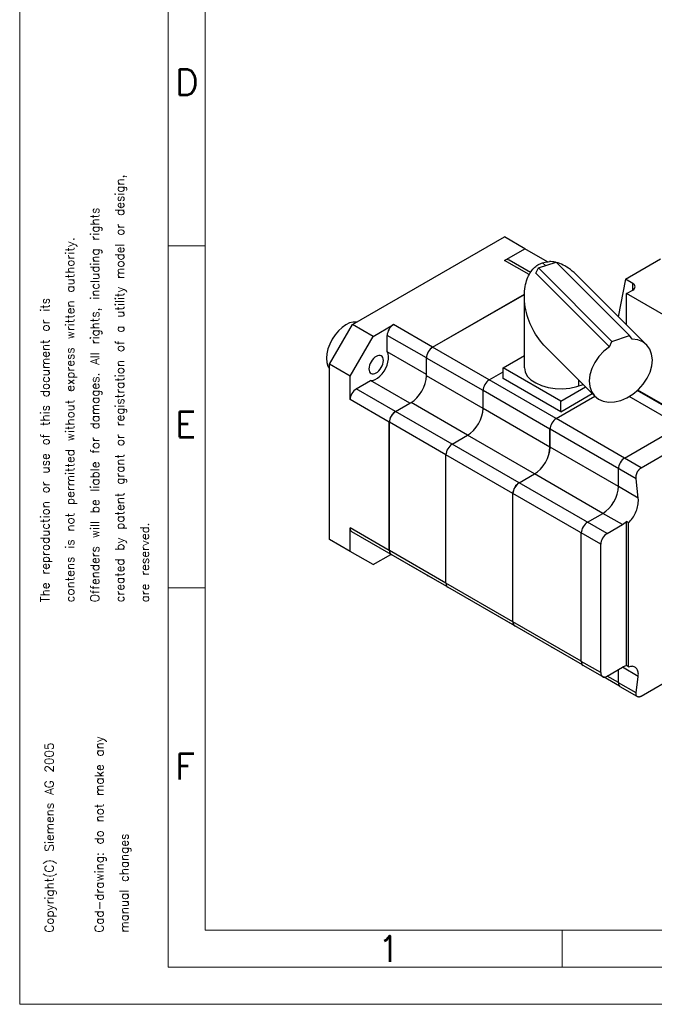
# Model space of a CAD drawing. Extents: x 0 to 1069, y 0 to 756.
# Tile 1 of 24: x 0 to 218, y 0 to 338. Entities that reach past the tile are written whole.
import ezdxf
from ezdxf.enums import TextEntityAlignment as Align

# ---------------------------------------------------------------- set-up
doc = ezdxf.new("R2010")
doc.units = 0
doc.header["$LTSCALE"] = 12.73
doc.header["$MEASUREMENT"] = 0
doc.layers.add('40000_ISO', color=7, linetype='CONTINUOUS')
doc.layers.add('90000_FRAME', color=7, linetype='CONTINUOUS')
doc.styles.add('SEACAD_TXT_SHX', font='txt.shx', dxfattribs={"height": 0.2})

msp = doc.modelspace()

# ---------------------------------------------------------------- linework, layer by layer
at = {"layer": '40000_ISO', "color": 7, "linetype": 'CONTINUOUS', "lineweight": 25}
for p, q in [((114.220283, 233.434497), (166.338031, 263.524694)), ((173.409101, 259.442208), (166.338031, 263.524694)), ((166.442108, 255.419816), (173.409101, 259.442208)), ((181.136381, 254.980863), (173.409101, 259.442208)), ((174.854871, 250.562703), (166.442108, 255.419816)), ((175.305848, 251.316945), (167.942108, 255.568402)), ((177.15199, 253.367196), (177.513311, 253.639051)), ((177.513311, 253.639051), (177.883962, 253.885366)), ((177.883962, 253.885366), (178.26452, 254.107286)), ((178.02968, 252.833665), (184.091855, 254.854394)), ((178.26452, 254.107286), (178.654619, 254.30499)), ((178.654619, 254.30499), (179.053598, 254.478402)), ((179.053598, 254.478402), (179.460767, 254.627534)), ((179.460767, 254.627534), (179.910413, 254.761789)), ((180.448396, 253.639905), (179.460767, 254.627534)), ((179.910413, 254.761789), (180.371682, 254.868436)), ((180.371682, 254.868436), (180.843911, 254.946954)), ((180.843911, 254.946954), (181.326402, 254.996946)), ((181.326402, 254.996946), (181.819444, 255.017892)), ((182.324739, 255.009061), (181.819444, 255.017892)), ((182.842496, 254.969579), (182.324739, 255.009061)), ((183.371557, 254.898416), (182.842496, 254.969579)), ((183.912252, 254.794229), (183.371557, 254.898416)), ((209.341855, 229.604392), (184.091855, 254.854394)), ((184.787393, 254.560125), (184.22519, 254.719712)), ((185.361398, 254.36342), (184.787393, 254.560125)), ((185.94695, 254.127759), (185.361398, 254.36342)), ((186.544134, 253.851079), (185.94695, 254.127759)), ((187.151971, 253.531598), (186.544134, 253.851079)), ((207.916242, 248.977372), (219.956441, 255.928785)), ((174.658487, 250.183675), (174.923776, 250.687673)), ((174.923776, 250.687673), (175.204336, 251.159379)), ((175.204336, 251.159379), (175.499154, 251.600099)), ((175.499154, 251.600099), (175.80697, 252.010545)), ((175.80697, 252.010545), (176.12655, 252.391271)), ((176.12655, 252.391271), (176.457517, 252.74355)), ((176.457517, 252.74355), (176.799692, 253.068746)), ((176.799692, 253.068746), (177.15199, 253.367196)), ((177.133893, 251.0234), (178.02968, 252.833665)), ((202.383893, 225.773399), (177.133893, 251.0234)), ((203.27968, 227.583667), (178.02968, 252.833665)), ((187.769044, 253.167607), (187.151971, 253.531598)), ((188.394254, 252.757165), (187.769044, 253.167607)), ((189.026273, 252.298406), (188.394254, 252.757165)), ((189.663053, 251.789838), (189.026273, 252.298406)), ((190.302099, 251.23034), (189.663053, 251.789838)), ((190.94042, 250.619332), (190.302099, 251.23034)), ((215.149923, 226.409839), (190.940736, 250.619027)), ((173.473615, 246.442392), (173.613683, 247.153527)), ((173.613683, 247.153527), (173.779275, 247.82932)), ((173.779275, 247.82932), (173.968335, 248.469697)), ((173.968335, 248.469697), (174.179029, 249.075116)), ((174.179029, 249.075116), (174.409665, 249.646295)), ((174.409665, 249.646295), (174.658487, 250.183675)), ((207.916243, 248.977372), (205.459425, 236.100301)), ((210.40476, 247.540624), (207.916242, 248.977372)), ((210.40476, 245.254434), (210.40476, 247.540624)), ((141.693371, 225.61769), (173.218019, 243.818456)), ((141.728726, 225.597278), (173.216951, 243.777013)), ((173.210782, 243.262551), (173.227762, 244.104276)), ((173.227762, 244.104276), (173.278547, 244.916429)), ((173.278547, 244.916429), (173.361188, 245.696359)), ((173.361188, 245.696359), (173.473615, 246.442392)), ((208.293134, 244.035283), (210.40476, 245.254434)), ((250.545385, 219.640936), (208.293134, 244.035283)), ((208.293134, 233.266627), (208.293134, 244.035283)), ((173.210767, 218.574732), (173.210767, 243.275014)), ((173.231359, 242.345155), (173.210782, 243.262551)), ((173.292871, 241.403859), (173.231359, 242.345155)), ((173.396135, 240.444059), (173.292871, 241.403859)), ((173.541391, 239.471118), (173.396135, 240.444059)), ((173.728589, 238.489652), (173.541391, 239.471118)), ((173.957429, 237.503755), (173.728589, 238.489652)), ((174.227067, 236.518104), (173.957429, 237.503755)), ((106.338033, 219.782038), (114.220283, 233.434497)), ((121.291351, 229.352014), (114.220283, 233.434497)), ((121.291351, 229.352014), (128.258342, 233.374408)), ((141.693371, 225.61769), (128.258342, 233.374408)), ((174.536493, 235.537236), (174.227067, 236.518104)), ((174.88545, 234.562886), (174.536493, 235.537236)), ((175.259733, 233.629665), (174.88545, 234.562886)), ((175.666997, 232.713683), (175.259733, 233.629665)), ((176.106416, 231.816178), (175.666997, 232.713683)), ((176.575963, 230.940822), (176.106416, 231.816178)), ((177.073354, 230.091474), (176.575963, 230.940822)), ((177.596292, 229.271224), (177.073354, 230.091474)), ((113.409099, 215.699555), (121.291351, 229.352014)), ((139.57205, 221.943456), (126.137021, 229.700174)), ((126.137021, 224.034465), (126.137021, 229.700174)), ((178.142125, 228.483274), (177.596292, 229.271224)), ((178.707445, 227.731277), (178.142125, 228.483274)), ((179.288488, 227.018712), (178.707445, 227.731277)), ((179.881044, 226.348651), (179.288488, 227.018712)), ((202.383893, 225.773399), (203.27968, 227.583667)), ((203.27968, 227.583667), (209.341855, 229.604392)), ((210.237638, 228.391315), (209.341855, 229.604392)), ((139.57205, 216.277747), (126.137021, 224.034465)), ((161.138807, 214.390863), (141.728726, 225.597278)), ((180.481119, 225.723321), (179.881044, 226.348651)), ((197.471979, 208.732444), (180.480802, 225.723624)), ((113.409099, 215.699555), (106.338033, 219.782038)), ((106.338033, 159.601644), (106.338033, 219.782038)), ((139.57205, 216.277747), (139.57205, 221.943456)), ((159.017486, 210.716628), (139.607406, 221.923043)), ((139.607406, 215.799319), (139.607406, 221.923043)), ((165.911779, 218.575407), (173.210767, 222.789481)), ((161.138807, 214.390863), (165.911781, 217.14654)), ((185.710767, 207.144455), (165.911779, 218.575407)), ((165.911779, 214.901173), (165.911779, 218.575407)), ((113.409099, 207.654766), (113.409099, 215.699555)), ((115.53042, 211.329), (120.437068, 214.161855)), ((133.872096, 206.405137), (120.437068, 214.161855)), ((139.607406, 216.215427), (139.57205, 216.277747)), ((159.017486, 204.592904), (139.607406, 215.799319)), ((184.119779, 201.122793), (161.138807, 214.390863)), ((185.710767, 203.470221), (165.911779, 214.901173)), ((191.960767, 212.325408), (191.960767, 214.243571)), ((128.965449, 203.572283), (115.53042, 211.329)), ((181.998456, 197.448559), (159.017486, 210.716628)), ((159.017486, 204.592904), (159.017486, 210.716628)), ((185.710767, 207.144455), (194.173822, 212.030602)), ((185.710767, 203.470221), (196.503194, 209.701231)), ((222.657094, 204.552079), (211.946477, 210.735858)), ((254.646612, 186.327874), (212.11009, 210.886346)), ((126.844128, 199.898049), (113.409099, 207.654766)), ((128.965449, 203.572283), (133.872096, 206.405137)), ((129.000804, 203.551871), (133.943745, 206.405679)), ((133.872096, 206.405137), (133.943745, 206.405679)), ((133.943745, 206.405679), (134.304105, 206.613733)), ((153.714186, 195.407317), (134.304105, 206.613733)), ((184.119779, 201.122793), (197.408986, 208.795322)), ((184.137456, 201.112587), (197.422002, 208.782424)), ((185.710767, 203.470221), (185.710767, 207.144455)), ((222.657094, 200.877844), (209.156293, 208.672535)), ((148.410885, 192.345454), (129.000804, 203.551871)), ((181.998456, 191.324834), (159.017486, 204.592904)), ((126.844128, 155.807233), (126.844128, 199.898049)), ((146.289565, 188.67122), (126.879484, 199.877636)), ((126.879484, 155.86847), (126.879484, 199.877636)), ((207.595723, 187.56895), (184.137456, 201.112587)), ((207.595723, 187.56895), (230.046369, 200.530838)), ((181.998456, 191.324834), (181.998456, 197.448559)), ((211.559621, 180.381412), (182.016134, 197.438353)), ((182.016134, 191.314628), (182.016134, 197.438353)), ((213.348111, 184.247808), (235.798757, 197.209695)), ((148.410885, 192.345454), (153.714186, 195.407317)), ((176.695157, 182.139247), (153.714186, 195.407317)), ((171.391855, 179.077386), (148.410885, 192.345454)), ((205.474401, 177.770991), (182.016134, 191.314628)), ((169.270536, 175.40315), (146.289564, 188.67122)), ((146.289564, 144.580407), (146.289564, 188.67122)), ((213.348111, 184.247808), (207.595723, 187.56895)), ((205.474401, 177.770991), (205.474401, 183.894715)), ((211.9204, 182.546054), (211.977041, 182.668819)), ((211.977041, 182.668819), (212.037114, 182.789436)), ((212.037114, 182.789436), (212.100553, 182.907769)), ((212.100553, 182.907769), (212.16718, 183.023526)), ((212.16718, 183.023526), (212.236791, 183.136357)), ((212.236791, 183.136357), (212.309202, 183.245929)), ((212.309202, 183.245929), (212.384282, 183.352061)), ((212.384282, 183.352061), (212.461973, 183.454663)), ((212.461973, 183.454663), (212.542188, 183.553636)), ((212.542188, 183.553636), (212.624776, 183.648795)), ((212.624776, 183.648795), (212.709531, 183.739886)), ((212.709531, 183.739886), (212.796224, 183.82665)), ((212.796224, 183.82665), (212.884664, 183.908885)), ((212.884664, 183.908885), (212.974729, 183.98647)), ((212.974729, 183.98647), (213.066274, 184.059289)), ((213.066274, 184.059289), (213.159147, 184.127219)), ((213.159147, 184.127219), (213.253164, 184.19011)), ((213.253164, 184.19011), (213.348111, 184.247808)), ((171.391855, 179.077386), (176.695157, 182.139247)), ((171.409534, 179.06718), (176.712835, 182.129041)), ((200.171102, 168.585405), (176.712835, 182.129041)), ((211.535428, 180.745946), (211.535878, 180.871198)), ((211.539243, 180.622392), (211.535428, 180.745946)), ((211.535878, 180.871198), (211.540593, 180.997943)), ((211.547307, 180.500795), (211.539243, 180.622392)), ((211.540593, 180.997943), (211.549573, 181.125997)), ((211.559621, 180.381412), (211.547307, 180.500795)), ((211.549573, 181.125997), (211.562818, 181.255164)), ((212.295876, 173.832614), (211.559621, 180.381412)), ((211.562818, 181.255164), (211.580297, 181.385165)), ((211.580297, 181.385165), (211.601964, 181.515659)), ((211.601964, 181.515659), (211.627767, 181.646302)), ((211.627767, 181.646302), (211.657674, 181.776849)), ((211.657674, 181.776849), (211.691663, 181.907151)), ((211.691663, 181.907151), (211.729711, 182.037063)), ((211.729711, 182.037063), (211.771764, 182.166341)), ((211.771764, 182.166341), (211.817663, 182.294555)), ((211.817663, 182.294555), (211.867254, 182.421251)), ((211.867254, 182.421251), (211.9204, 182.546054)), ((201.585313, 161.645185), (171.409534, 179.06718)), ((212.295881, 173.832612), (205.474401, 177.770991)), ((169.270536, 131.312333), (169.270536, 175.40315)), ((199.463994, 157.970948), (169.288213, 175.392945)), ((169.288213, 131.342958), (169.288213, 175.392945)), ((212.329946, 173.354249), (212.295881, 173.832612)), ((212.312169, 172.360589), (212.335386, 172.862737)), ((212.335386, 172.862737), (212.329946, 173.354249)), ((211.381231, 168.77612), (211.591535, 169.276857)), ((211.591535, 169.276857), (211.777585, 169.785657)), ((211.777585, 169.785657), (211.938367, 170.300042)), ((211.938367, 170.300042), (212.072957, 170.817453)), ((212.072957, 170.817453), (212.180547, 171.335183)), ((212.180547, 171.335183), (212.26045, 171.850492)), ((212.26045, 171.850492), (212.312169, 172.360589)), ((194.867799, 165.523542), (200.171102, 168.585405)), ((206.888616, 164.707044), (200.171102, 168.585405)), ((206.888616, 164.707045), (208.302831, 165.745291)), ((208.987882, 165.349775), (208.302831, 165.74529)), ((208.302831, 116.311998), (208.302831, 165.74529)), ((208.987882, 165.349775), (209.341054, 165.700345)), ((209.341054, 165.700345), (209.682294, 166.077237)), ((209.682294, 166.077237), (210.009755, 166.478555)), ((210.009755, 166.478555), (210.321714, 166.902314)), ((210.321714, 166.902314), (210.616483, 167.346368)), ((210.616483, 167.346368), (210.892362, 167.808374)), ((210.892362, 167.808374), (211.147764, 168.285817)), ((211.147764, 168.285817), (211.381231, 168.77612)), ((126.844128, 155.807233), (113.409099, 163.563951)), ((113.409099, 155.519162), (113.409099, 163.563951)), ((201.585313, 161.645185), (206.888616, 164.707044)), ((208.987882, 115.916482), (208.987882, 165.349774)), ((113.409099, 155.519162), (106.338033, 159.601644)), ((140.193371, 147.085431), (114.03042, 162.190618)), ((192.74648, 117.758493), (192.74648, 161.849309)), ((146.289565, 144.662057), (126.879484, 155.86847)), ((199.463994, 113.880136), (199.463994, 157.970948)), ((121.291351, 150.968343), (113.409099, 155.519162)), ((121.291351, 150.968343), (127.379664, 154.48343)), ((126.753386, 154.84503), (126.758343, 154.84215)), ((146.622596, 143.455163), (127.500804, 154.495137)), ((140.222281, 147.150423), (140.228727, 147.14667)), ((146.622615, 143.455156), (140.228726, 147.146669)), ((169.270536, 131.312333), (146.289564, 144.580407)), ((169.891855, 129.939004), (146.910885, 143.207071)), ((159.633853, 135.861484), (159.638806, 135.858605)), ((182.619779, 122.590532), (159.638807, 135.858606)), ((192.74648, 117.799318), (169.288213, 131.342958)), ((193.156625, 116.547906), (169.909534, 129.969621)), ((213.348111, 105.864137), (251.531873, 127.909547)), ((182.632498, 122.624035), (182.637455, 122.621154)), ((193.155725, 116.548425), (182.637456, 122.621156)), ((199.463994, 113.880136), (192.74648, 117.758493)), ((200.085313, 112.506799), (193.367799, 116.385163)), ((201.585313, 112.655389), (206.888616, 115.717248)), ((208.302832, 116.312001), (206.888616, 115.717251)), ((212.295881, 112.595369), (206.888616, 115.717256)), ((208.987882, 115.916482), (208.302831, 116.311998)), ((208.987882, 115.916482), (209.407407, 116.013108)), ((209.407407, 116.013108), (209.809484, 116.061662)), ((209.809484, 116.061662), (210.191053, 116.061807)), ((210.54923, 116.013536), (210.191053, 116.061807)), ((210.881147, 115.91726), (210.54923, 116.013536)), ((211.184087, 115.773782), (210.881147, 115.91726)), ((211.411191, 115.620164), (211.184087, 115.773782)), ((211.615606, 115.435846), (211.411191, 115.620164)), ((211.7963, 115.221719), (211.615606, 115.435846)), ((211.952314, 114.978845), (211.7963, 115.221719)), ((212.082753, 114.708421), (211.952314, 114.978845)), ((205.884549, 109.199441), (200.33257, 112.404878)), ((205.474401, 110.450845), (201.620664, 112.675805)), ((205.474401, 110.41002), (205.474401, 114.900758)), ((211.559621, 106.896722), (212.295877, 112.595371)), ((212.186857, 114.411821), (212.082753, 114.708421)), ((212.26399, 114.090608), (212.186857, 114.411821)), ((212.313672, 113.746476), (212.26399, 114.090608)), ((212.295881, 112.595369), (212.329671, 112.996926)), ((212.335615, 113.38128), (212.313672, 113.746476)), ((212.329671, 112.996926), (212.335615, 113.38128)), ((211.559621, 106.896722), (205.474401, 110.41002)), ((211.947896, 105.657937), (206.095723, 109.036691)), ((211.535123, 106.578126), (211.538198, 106.680925)), ((211.53716, 106.479058), (211.535123, 106.578126)), ((211.544324, 106.383935), (211.53716, 106.479058)), ((211.538198, 106.680925), (211.546369, 106.78721)), ((211.556608, 106.292962), (211.544324, 106.383935)), ((211.546369, 106.78721), (211.559621, 106.896722)), ((211.573987, 106.206361), (211.556608, 106.292962)), ((211.59641, 106.124391), (211.573987, 106.206361)), ((211.623784, 106.047342), (211.59641, 106.124391)), ((211.656049, 105.975404), (211.623784, 106.047342)), ((211.693158, 105.908693), (211.656049, 105.975404)), ((211.735074, 105.847291), (211.693158, 105.908693)), ((211.78169, 105.791337), (211.735074, 105.847291)), ((211.832815, 105.741006), (211.78169, 105.791337)), ((211.888242, 105.696504), (211.832815, 105.741006)), ((211.947843, 105.65793), (211.888242, 105.696504)), ((212.007749, 105.627031), (211.947843, 105.65793)), ((212.071248, 105.601426), (212.007749, 105.627031)), ((212.138227, 105.58114), (212.071248, 105.601426)), ((212.208486, 105.566232), (212.138227, 105.58114)), ((212.281827, 105.556756), (212.208486, 105.566232)), ((212.358106, 105.552736), (212.281827, 105.556756)), ((212.358106, 105.552736), (212.43723, 105.554193)), ((212.43723, 105.554193), (212.519124, 105.561128)), ((212.519124, 105.561128), (212.603658, 105.573526)), ((212.603658, 105.573526), (212.690595, 105.591371)), ((212.690595, 105.591371), (212.779683, 105.61461)), ((212.779683, 105.61461), (212.870687, 105.64322)), ((212.870687, 105.64322), (212.96343, 105.677125)), ((212.96343, 105.677125), (213.057737, 105.716256)), ((213.057737, 105.716256), (213.153425, 105.76053)), ((213.153425, 105.76053), (213.250287, 105.809861)), ((213.250287, 105.809861), (213.348111, 105.864137))]:
    msp.add_line(p, q, dxfattribs=at)
for points in [[(167.942108, 255.568402), (167.62065, 255.687434), (167.253902, 255.702049), (166.855957, 255.611685), (166.442108, 255.419815)], [(210.404762, 245.254433), (210.752978, 245.499404), (211.011726, 245.77889), (211.171063, 246.08215), (211.224864, 246.397529), (211.171063, 246.712909), (211.011726, 247.016168), (210.752978, 247.295654), (210.404762, 247.540625)], [(115.617709, 234.241317), (114.461851, 234.256709), (113.213841, 233.949399), (111.920299, 233.330867), (110.629543, 232.424218), (109.389787, 231.263318), (108.247343, 229.891532), (107.244884, 228.360101), (106.419856, 226.72623), (105.803078, 225.050951), (105.417588, 223.396842), (105.277786, 221.82569), (105.388894, 220.396184), (105.746762, 219.161723), (106.338022, 218.168417)], [(128.258342, 233.374408), (127.844493, 233.088406), (127.446548, 232.719262), (127.0798, 232.281163), (126.758342, 231.790944), (126.494529, 231.267444), (126.298498, 230.730781), (126.177782, 230.201578), (126.137022, 229.700173)], [(202.383894, 225.773398), (200.477282, 224.224398), (198.798354, 222.415726), (197.412639, 220.417974), (196.374222, 218.309116), (195.723634, 216.171462), (195.486266, 214.088445), (195.671384, 212.141367), (196.271762, 210.406222), (197.263968, 208.950735), (198.609274, 207.831714), (200.255174, 207.092835), (202.137426, 206.762936), (204.182566, 206.854894), (206.31077, 207.365119), (208.438975, 208.273698), (210.484114, 209.545167), (212.366366, 211.129902), (214.012265, 212.966048), (215.357571, 214.98194), (216.349776, 217.098898), (216.950153, 219.234294), (217.13527, 221.304784), (216.897902, 223.229556), (216.247312, 224.933484), (215.208895, 226.350063), (213.823179, 227.424004), (212.14425, 228.11339), (210.237638, 228.391315)], [(120.437068, 214.161855), (121.198103, 214.258969), (122.001832, 214.555454), (122.818472, 215.040324), (123.61776, 215.695611), (124.370076, 216.497032), (125.047542, 217.414887), (125.625051, 218.415163), (126.081204, 219.460793), (126.399096, 220.513028), (126.566947, 221.532875), (126.578537, 222.482541), (126.433436, 223.326833), (126.137021, 224.034465)], [(141.693371, 225.617691), (141.279522, 225.331688), (140.881577, 224.962545), (140.514829, 224.524445), (140.193371, 224.034226), (139.929558, 223.510726), (139.733527, 222.974063), (139.612811, 222.444861), (139.572051, 221.943456)], [(141.728726, 225.597278), (141.314877, 225.311275), (140.916932, 224.942132), (140.550184, 224.504032), (140.228726, 224.013813), (139.964913, 223.490313), (139.768882, 222.95365), (139.648166, 222.424448), (139.607406, 221.923043)], [(173.210768, 218.574732), (173.46644, 217.123234), (174.222536, 215.731085), (175.448153, 214.455184), (177.093203, 213.347675), (179.090451, 212.453824), (181.35827, 211.81016), (183.803975, 211.442991), (186.32761, 211.367323), (188.826036, 211.586248), (191.19714, 212.090818), (193.344018, 212.860413)], [(134.304105, 206.613732), (135.338728, 207.328738), (136.33359, 208.251597), (137.250461, 209.346846), (138.054105, 210.572393), (138.713639, 211.881143), (139.203716, 213.222801), (139.505505, 214.545807), (139.607406, 215.79932)], [(161.138807, 214.390862), (160.724958, 214.10486), (160.327013, 213.735716), (159.960265, 213.297617), (159.638807, 212.807398), (159.374994, 212.283899), (159.178963, 211.747236), (159.058247, 211.218033), (159.017487, 210.716629)], [(115.53042, 211.329001), (115.116571, 211.042998), (114.718626, 210.673855), (114.351878, 210.235755), (114.03042, 209.745536), (113.766607, 209.222037), (113.570576, 208.685374), (113.44986, 208.156171), (113.4091, 207.654766)], [(128.965449, 203.572283), (128.5516, 203.286281), (128.153655, 202.917137), (127.786907, 202.479038), (127.465449, 201.988819), (127.201636, 201.465319), (127.005605, 200.928656), (126.884889, 200.399453), (126.844129, 199.898049)], [(129.000804, 203.551871), (128.586955, 203.265869), (128.18901, 202.896725), (127.822262, 202.458626), (127.500804, 201.968407), (127.236991, 201.444907), (127.04096, 200.908244), (126.920244, 200.379041), (126.879484, 199.877636)], [(153.714186, 195.407316), (154.748809, 196.122322), (155.743672, 197.045181), (156.660543, 198.14043), (157.464186, 199.365978), (158.12372, 200.674728), (158.613798, 202.016386), (158.915586, 203.339392), (159.017487, 204.592904)], [(184.119779, 201.122793), (183.705929, 200.836792), (183.307984, 200.467648), (182.941236, 200.029549), (182.619778, 199.53933), (182.355964, 199.01583), (182.159933, 198.479167), (182.039218, 197.949964), (181.998457, 197.448559)], [(184.137456, 201.112587), (183.723607, 200.826585), (183.325662, 200.457442), (182.958914, 200.019343), (182.637456, 199.529124), (182.373642, 199.005624), (182.177611, 198.468961), (182.056896, 197.939758), (182.016135, 197.438353)], [(148.410885, 192.345455), (147.997036, 192.059453), (147.599091, 191.690309), (147.232343, 191.252209), (146.910885, 190.76199), (146.647072, 190.23849), (146.451041, 189.701827), (146.330325, 189.172625), (146.289565, 188.67122)], [(176.695157, 182.139248), (177.72978, 182.854253), (178.724642, 183.777113), (179.641513, 184.872361), (180.445157, 186.097909), (181.10469, 187.406659), (181.594768, 188.748317), (181.896556, 190.071323), (181.998457, 191.324835)], [(176.712835, 182.129042), (177.747457, 182.844047), (178.74232, 183.766907), (179.659191, 184.862155), (180.462835, 186.087703), (181.122368, 187.396453), (181.612446, 188.738111), (181.914234, 190.061117), (182.016135, 191.314629)], [(207.595724, 187.56895), (207.181875, 187.282948), (206.78393, 186.913805), (206.417181, 186.475705), (206.095724, 185.985486), (205.83191, 185.461986), (205.635879, 184.925324), (205.515164, 184.396121), (205.474403, 183.894716)], [(171.391854, 179.077385), (170.978005, 178.791383), (170.58006, 178.422239), (170.213312, 177.984139), (169.891854, 177.49392), (169.628041, 176.97042), (169.43201, 176.433757), (169.311295, 175.904554), (169.270535, 175.40315)], [(171.409534, 179.06718), (170.995685, 178.781178), (170.59774, 178.412034), (170.230991, 177.973935), (169.909534, 177.483716), (169.64572, 176.960216), (169.449689, 176.423553), (169.328974, 175.894351), (169.288213, 175.392946)], [(200.171102, 168.585405), (201.205724, 169.30041), (202.200587, 170.22327), (203.117458, 171.318518), (203.921102, 172.544066), (204.580635, 173.852817), (205.070713, 175.194474), (205.372501, 176.51748), (205.474402, 177.770993)], [(113.4091, 163.563951), (113.44986, 163.109612), (113.570576, 162.719799), (113.766607, 162.409493), (114.030421, 162.190619)], [(194.8678, 165.523542), (194.453951, 165.23754), (194.056006, 164.868396), (193.689258, 164.430297), (193.367801, 163.940078), (193.103988, 163.416579), (192.907957, 162.879916), (192.787242, 162.350714), (192.746481, 161.84931)], [(201.585313, 161.645183), (201.171464, 161.35918), (200.77352, 160.990036), (200.406772, 160.551937), (200.085314, 160.061718), (199.821501, 159.538218), (199.625471, 159.001556), (199.504755, 158.472353), (199.463995, 157.970949)], [(126.844129, 155.807233), (126.88664, 155.343854), (127.012469, 154.948135), (127.216572, 154.635935), (127.490771, 154.419768), (127.824074, 154.308297)], [(126.879484, 155.86847), (126.920244, 155.414131), (127.04096, 155.024319), (127.236991, 154.714013), (127.500805, 154.495138)], [(139.90527, 147.333223), (140.193363, 147.085438), (140.551995, 146.959829)], [(146.289565, 144.580408), (146.330325, 144.126068), (146.451041, 143.736254), (146.647072, 143.425948), (146.910887, 143.207073)], [(169.270535, 131.312333), (169.307827, 130.876589), (169.418391, 130.499227), (169.598341, 130.193513), (169.841348, 129.970197), (170.13887, 129.83713)], [(169.288213, 131.342958), (169.328973, 130.888617), (169.449689, 130.498804), (169.64572, 130.188497), (169.909535, 129.969622)], [(182.408108, 122.753456), (182.619814, 122.590513), (182.866791, 122.488662)], [(192.746481, 117.758493), (192.787241, 117.304155), (192.907956, 116.914343), (193.103986, 116.604037), (193.367799, 116.385162)], [(199.463995, 113.880136), (199.504755, 113.425797), (199.62547, 113.035984), (199.821501, 112.725678), (200.085314, 112.506803), (200.406771, 112.38777), (200.773519, 112.373155), (201.171464, 112.463518), (201.585313, 112.655387)], [(205.474403, 110.410021), (205.515164, 109.955683), (205.635879, 109.565871), (205.831911, 109.255565), (206.095724, 109.036691)]]:
    msp.add_lwpolyline(points, dxfattribs=at)
msp.add_lwpolyline([(124.100225, 222.670122), (123.725191, 222.808992), (123.297318, 222.826043), (122.833049, 222.720619), (122.350225, 222.496771), (121.867401, 222.163102), (121.403132, 221.732434), (120.975259, 221.221318), (120.600225, 220.649396), (120.292443, 220.038646), (120.06374, 219.412539), (119.922905, 218.795136), (119.875351, 218.210164), (119.922905, 217.680102), (120.06374, 217.225321), (120.292443, 216.863298), (120.600225, 216.607944), (120.975259, 216.469074), (121.403132, 216.452023), (121.867401, 216.557447), (122.350225, 216.781295), (122.833049, 217.114964), (123.297318, 217.545632), (123.725191, 218.056748), (124.100225, 218.62867), (124.408007, 219.23942), (124.63671, 219.865527), (124.777545, 220.48293), (124.825099, 221.067902), (124.777545, 221.597964), (124.63671, 222.052745), (124.408007, 222.414768)], close=True, dxfattribs=at)
at = {"layer": '90000_FRAME', "color": 7, "linetype": 'CONTINUOUS', "lineweight": 13}
for p, q in [((0, 755.972514), (0, 0)), ((50.90724, 743.245704), (50.90724, 12.72681)), ((63.63405, 99.269118), (63.63405, 730.518894)), ((50.90724, 260.492347), (63.63405, 260.492347)), ((50.90724, 142.972984), (63.63405, 142.972984)), ((63.63405, 25.45362), (63.63405, 99.269118)), ((63.63405, 25.45362), (721.071885, 25.45362)), ((186.142323, 12.72681), (186.142323, 25.45362)), ((50.90724, 12.72681), (1056.32523, 12.72681)), ((0, 0), (1069.05204, 0))]:
    msp.add_line(p, q, dxfattribs=at)

# ---------------------------------------------------------------- texts
at = {"layer": '90000_FRAME', "color": 7, "linetype": 'CONTINUOUS', "lineweight": 13, "style": 'SEACAD_TXT_SHX'}
for s, p in [('D', (53.344331, 321.115295)), ('E', (53.269088, 203.595932)), ('F', (53.268627, 86.076568)), ('1', (122.872502, 23.468345))]:
    msp.add_text(s, height=8.908767, dxfattribs=at).set_placement(p, align=Align.TOP_LEFT)
for s, p in [('created by patent grant or registration of a utility model or design,', (32.811768, 138.018758)), ('Offenders will be liable for damages. All rights, including rights', (24.263194, 138.018732)), ('contens is not permitted without express written authority.', (15.714619, 138.018706)), ('The reproduction or use of this document or its', (7.166045, 138.018681)), ('are reserved.', (41.360342, 138.018783)), ('Copyright(C) Siemens AG 2005', (8.651209, 24.628641)), ('Cad-drawing: do not make any', (25.748358, 24.628692)), ('manual changes', (34.296932, 24.628718))]:
    msp.add_text(s, height=3.006333, rotation=90.000172, dxfattribs=at).set_placement(p, align=Align.TOP_LEFT)

doc.saveas('drawing.dxf')
